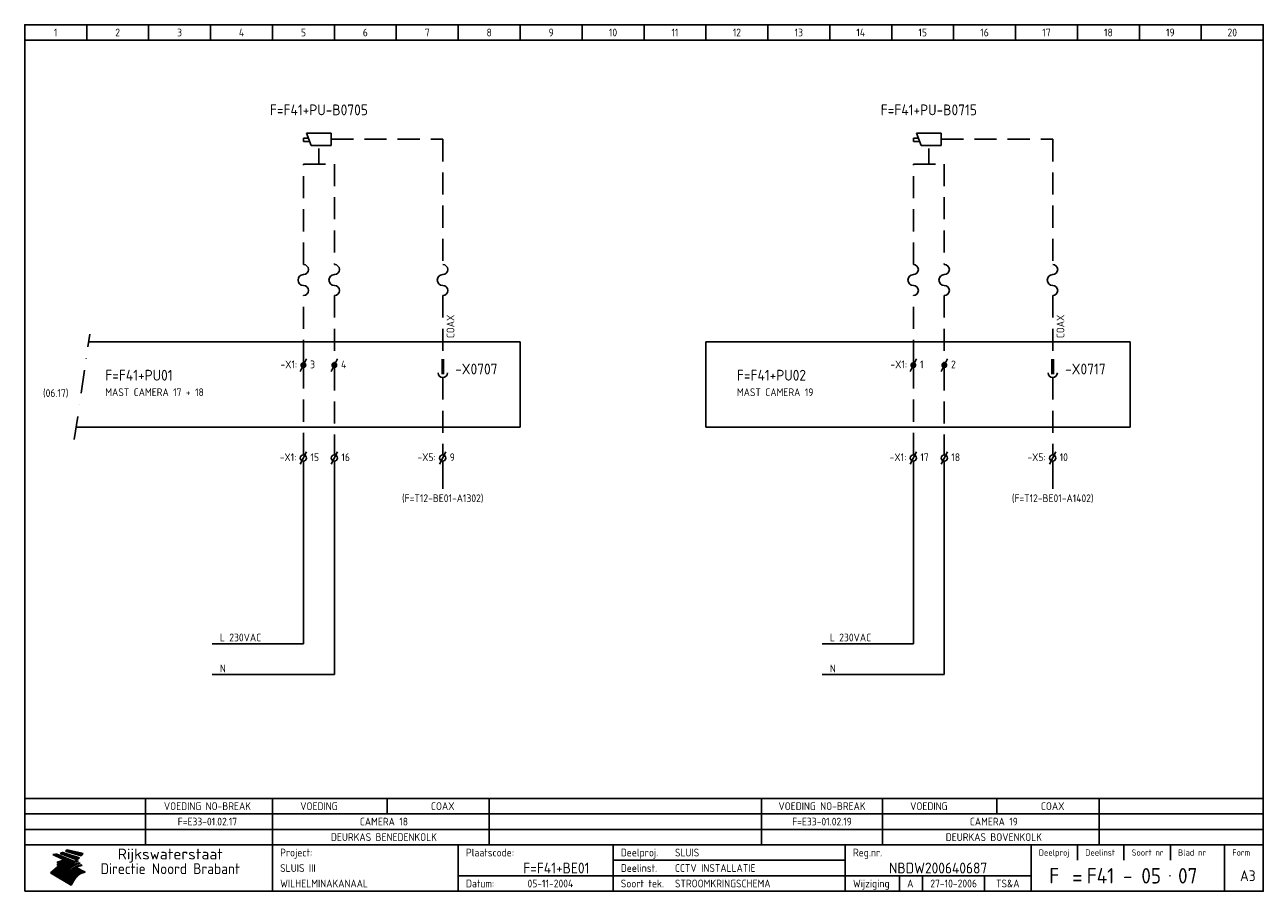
# Model space of a CAD drawing. Extents: x 10 to 410, y 10 to 290.
import ezdxf
from ezdxf.enums import TextEntityAlignment as Align

# ---------------------------------------------------------------- set-up
doc = ezdxf.new("R2010")
doc.units = 0
doc.header["$LTSCALE"] = 15
doc.header["$MEASUREMENT"] = 0
doc.linetypes.add('DASHDOT', pattern=[1, 0.5, -0.25, 0, -0.25])
doc.linetypes.add('HIDDEN', pattern=[9.525, 6.35, -3.175])
doc.layers.get('0').update_dxf_attribs({"linetype": 'CONTINUOUS'})
for name, color, linetype in [('0-25', 7, 'CONTINUOUS'), ('0-35', 2, 'CONTINUOUS'), ('0-50', 3, 'CONTINUOUS'), ('B-25', 7, 'CONTINUOUS'), ('B-35', 2, 'CONTINUOUS'), ('S-25', 7, 'CONTINUOUS')]:
    doc.layers.add(name, color=color, linetype=linetype)
doc.styles.add('ISO', font='iso.shx')
doc.styles.get("Standard").update_dxf_attribs({"font": 'iso.shx'})

# ---------------------------------------------------------------- blocks, each defined once
blk = doc.blocks.new('X101')
at = {"layer": 'S-25', "color": 0}
blk.add_line((1, 2), (-1, -2), dxfattribs=at)
at = {"layer": 'S-25', "color": 0, "const_width": 1}
blk.add_lwpolyline([(-0.5, 0, 1), (0.5, 0, 1)], format="xyb", close=True, dxfattribs=at)
at = {"layer": 'B-25'}
blk.add_attdef('LC', text='', height=2.5, dxfattribs=at).set_placement((-2, -1), align=Align.RIGHT)
blk.add_attdef('KT', (2.16, -1), '', height=2.5, dxfattribs=at)
blk = doc.blocks.new('X105')
at = {"layer": '0-25', "color": 0}
blk.add_line((1, 2), (-1, -2), dxfattribs=at)
blk.add_circle((0, 0), 1, dxfattribs=at)
at = {"layer": '0-25'}
blk.add_point((0, 0), dxfattribs=at)
at = {"layer": 'B-25', "style": 'ISO'}
blk.add_attdef('LC', text='', height=2.5, dxfattribs=at).set_placement((-2.26, -1), align=Align.RIGHT)
blk.add_attdef('KT', (2.26, -1), '', height=2.5, dxfattribs=at)
blk = doc.blocks.new('KADERA3')
at = {"layer": '0-25'}
for p, q in [((30, 285), (30, 290)), ((50, 285), (50, 290)), ((70, 285), (70, 290)), ((90, 285), (90, 290)), ((110, 285), (110, 290)), ((130, 285), (130, 290)), ((150, 285), (150, 290)), ((170, 285), (170, 290)), ((190, 285), (190, 290)), ((210, 285), (210, 290)), ((230, 285), (230, 290)), ((250, 285), (250, 290)), ((270, 285), (270, 290)), ((290, 285), (290, 290)), ((310, 285), (310, 290)), ((330, 285), (330, 290)), ((350, 285), (350, 290)), ((370, 285), (370, 290)), ((390, 285), (390, 290)), ((10, 285), (410, 285)), ((410, 35), (10, 35)), ((410, 30), (10, 30)), ((350, 25), (350, 20)), ((365, 25), (365, 20)), ((380, 25), (380, 20)), ((200, 20), (275, 20)), ((150, 15), (335, 15)), ((292.5, 15), (292.5, 10)), ((300, 15), (300, 10)), ((320, 15), (320, 10))]:
    blk.add_line(p, q, dxfattribs=at)
at = {"layer": '0-25', "color": 7}
for p, q in [((19.1, 21.89), (25.12, 19)), ((19.1, 21.89), (25.12, 19)), ((19.17, 21.86), (20.7, 21.86)), ((19.29, 21.8), (20.83, 21.8)), ((19.4, 21.75), (20.96, 21.75)), ((19.52, 21.69), (21.09, 21.69)), ((19.64, 21.63), (21.22, 21.63)), ((19.74, 21.92), (20.56, 21.92)), ((19.75, 21.58), (21.36, 21.58)), ((19.87, 21.52), (21.49, 21.52)), ((19.99, 21.47), (21.62, 21.47)), ((20.11, 21.41), (21.75, 21.41)), ((20.22, 21.35), (21.88, 21.35)), ((20.25, 21.97), (20.43, 21.97)), ((20.34, 21.3), (22.02, 21.3)), ((20.38, 21.99), (26.02, 19.59)), ((20.38, 21.99), (26.02, 19.59)), ((20.46, 21.24), (22.15, 21.24)), ((20.57, 21.18), (22.28, 21.18)), ((20.69, 21.13), (22.41, 21.13)), ((20.81, 21.07), (22.55, 21.07)), ((20.92, 21.02), (22.68, 21.02)), ((21.04, 20.96), (22.81, 20.96)), ((21.16, 20.9), (22.94, 20.9)), ((21.27, 20.85), (23.07, 20.85)), ((21.39, 20.79), (23.21, 20.79)), ((21.47, 22.25), (26.83, 20.19)), ((21.47, 22.25), (26.83, 20.19)), ((21.49, 22.25), (23.07, 22.25)), ((21.51, 20.73), (23.34, 20.73)), ((21.6, 22.2), (23.25, 22.2)), ((21.63, 20.68), (23.47, 20.68)), ((21.65, 22.31), (22.89, 22.31)), ((21.74, 20.62), (23.6, 20.62)), ((21.75, 22.14), (23.42, 22.14)), ((21.8, 22.37), (22.71, 22.37)), ((21.86, 20.57), (23.73, 20.57)), ((21.9, 22.08), (23.6, 22.08)), ((21.94, 22.42), (22.53, 22.42)), ((21.98, 20.51), (23.87, 20.51)), ((22.04, 22.03), (23.78, 22.03)), ((22.06, 22.48), (22.36, 22.48)), ((22.09, 20.45), (24, 20.45)), ((22.18, 22.53), (27.65, 20.8)), ((22.18, 22.53), (27.65, 20.8)), ((22.19, 21.97), (23.96, 21.97)), ((22.21, 20.4), (24.13, 20.4)), ((22.33, 20.34), (24.26, 20.34)), ((22.34, 21.92), (24.13, 21.92)), ((22.37, 20), (23.08, 20)), ((22.44, 20.28), (24.4, 20.28)), ((22.48, 21.86), (24.31, 21.86)), ((22.49, 20.06), (23.04, 20.06)), ((22.56, 20.23), (24.53, 20.23)), ((22.61, 20.12), (22.93, 20.12)), ((22.63, 21.8), (24.49, 21.8)), ((22.68, 20.17), (24.66, 20.17)), ((22.71, 20.17), (22.82, 20.17)), ((23.11, 20.02), (22.77, 20.2)), ((23.11, 20.02), (22.77, 20.2)), ((22.78, 21.75), (24.67, 21.75)), ((22.79, 20.12), (24.79, 20.12)), ((22.91, 20.06), (24.92, 20.06)), ((22.92, 21.69), (24.85, 21.69)), ((23.03, 20), (25.06, 20)), ((23.07, 21.63), (25.02, 21.63)), ((23.14, 22.99), (28.22, 21.46)), ((23.14, 22.99), (28.22, 21.46)), ((23.15, 22.98), (25.33, 22.98)), ((23.22, 21.58), (25.2, 21.58)), ((23.23, 23.04), (25.09, 23.04)), ((23.32, 23.1), (24.84, 23.1)), ((23.34, 22.93), (25.57, 22.93)), ((23.36, 21.52), (25.38, 21.52)), ((23.4, 23.15), (24.6, 23.15)), ((23.49, 23.21), (24.36, 23.21)), ((23.51, 21.47), (25.56, 21.47)), ((23.52, 22.87), (25.81, 22.87)), ((23.57, 23.27), (24.12, 23.27)), ((23.64, 23.32), (23.87, 23.32)), ((23.66, 21.41), (25.74, 21.41)), ((23.7, 23.36), (28.82, 22.17)), ((23.7, 23.36), (28.82, 22.17)), ((23.71, 22.82), (26.06, 22.82)), ((23.8, 21.35), (25.91, 21.35)), ((23.9, 22.76), (26.3, 22.76)), ((23.95, 21.3), (26.09, 21.3)), ((24.09, 22.7), (26.54, 22.7)), ((24.09, 21.24), (26.27, 21.24)), ((24.24, 21.18), (26.45, 21.18)), ((24.27, 22.65), (26.78, 22.65)), ((24.39, 21.13), (26.62, 21.13)), ((24.46, 22.59), (27.03, 22.59)), ((24.53, 21.07), (26.8, 21.07)), ((24.65, 22.53), (27.27, 22.53)), ((24.68, 21.02), (26.98, 21.02)), ((24.83, 20.96), (27.16, 20.96)), ((24.84, 22.48), (27.51, 22.48)), ((24.97, 20.9), (27.34, 20.9)), ((25.02, 22.42), (27.75, 22.42)), ((25.12, 20.85), (27.51, 20.85)), ((25.21, 22.37), (28, 22.37)), ((25.27, 20.79), (27.63, 20.79)), ((25.4, 22.31), (28.24, 22.31)), ((25.41, 20.73), (27.57, 20.73)), ((25.56, 20.68), (27.51, 20.68)), ((25.58, 22.25), (28.48, 22.25)), ((25.71, 20.62), (27.44, 20.62)), ((25.77, 22.2), (28.72, 22.2)), ((25.85, 20.57), (27.37, 20.57)), ((25.96, 22.14), (28.79, 22.14)), ((26, 20.51), (27.29, 20.51)), ((26.15, 22.08), (28.75, 22.08)), ((26.15, 20.45), (27.22, 20.45)), ((26.29, 20.4), (27.14, 20.4)), ((26.33, 22.03), (28.71, 22.03)), ((26.44, 20.34), (27.06, 20.34)), ((26.52, 21.97), (28.66, 21.97)), ((26.59, 20.28), (26.97, 20.28)), ((26.71, 21.92), (28.62, 21.92)), ((26.73, 20.23), (26.89, 20.23)), ((26.9, 21.86), (28.57, 21.86)), ((27.08, 21.8), (28.52, 21.8)), ((27.27, 21.75), (28.48, 21.75)), ((27.46, 21.69), (28.43, 21.69)), ((27.65, 21.63), (28.38, 21.63)), ((27.83, 21.58), (28.33, 21.58)), ((28.02, 21.52), (28.28, 21.52)), ((28.21, 21.47), (28.22, 21.47)), ((20.58, 17.88), (18.3, 16)), ((20.58, 17.88), (18.3, 16)), ((24.94, 11.97), (18.3, 16)), ((24.94, 11.97), (18.3, 16)), ((18.31, 16.01), (20.96, 16.01)), ((18.38, 16.07), (21.46, 16.07)), ((18.45, 16.12), (21.88, 16.12)), ((18.52, 16.18), (22.15, 16.18)), ((18.59, 16.23), (22.38, 16.23)), ((18.65, 16.29), (22.58, 16.29)), ((18.72, 16.35), (22.75, 16.35)), ((18.79, 16.4), (22.91, 16.4)), ((18.86, 16.46), (20.6, 16.46)), ((18.93, 16.52), (20.6, 16.52)), ((18.99, 16.57), (20.6, 16.57)), ((19.06, 16.63), (20.6, 16.63)), ((19.13, 16.68), (20.6, 16.68)), ((19.2, 16.74), (20.6, 16.74)), ((19.27, 16.8), (20.6, 16.8)), ((19.33, 16.85), (21.07, 16.85)), ((19.4, 16.91), (21.55, 16.91)), ((19.47, 16.97), (21.88, 16.97)), ((19.54, 17.02), (22.13, 17.02)), ((19.61, 17.08), (22.34, 17.08)), ((19.67, 17.13), (20.6, 17.13)), ((19.74, 17.19), (20.6, 17.19)), ((19.81, 17.25), (20.6, 17.25)), ((19.88, 17.3), (20.6, 17.3)), ((19.95, 17.36), (20.6, 17.36)), ((20.01, 17.42), (20.6, 17.42)), ((20.08, 17.47), (20.93, 17.47)), ((20.15, 17.53), (21.26, 17.53)), ((20.22, 17.58), (21.51, 17.58)), ((20.29, 17.64), (21.72, 17.64)), ((20.35, 17.7), (21.9, 17.7)), ((20.42, 17.75), (22.07, 17.75)), ((20.49, 17.81), (22.22, 17.81)), ((20.56, 17.87), (22.36, 17.87)), ((20.6, 19.11), (20.58, 19.51)), ((20.6, 19.11), (20.58, 19.51)), ((20.58, 19.5), (22.09, 19.5)), ((20.58, 19.44), (21.95, 19.44)), ((20.59, 19.38), (21.79, 19.38)), ((20.59, 19.33), (21.62, 19.33)), ((20.59, 19.27), (21.42, 19.27)), ((20.6, 19.22), (21.2, 19.22)), ((20.6, 19.16), (20.93, 19.16)), ((20.6, 19.11), (20.69, 19.12)), ((20.6, 19.11), (20.69, 19.12)), ((20.6, 18.79), (20.77, 18.81)), ((20.6, 18.79), (20.77, 18.81)), ((20.6, 18.29), (20.6, 18.79)), ((20.6, 18.29), (20.6, 18.79)), ((20.6, 18.77), (22.46, 18.77)), ((20.6, 18.71), (22.33, 18.71)), ((20.6, 18.65), (22.19, 18.65)), ((20.6, 18.6), (22.04, 18.6)), ((20.6, 18.54), (21.87, 18.54)), ((20.6, 18.48), (21.68, 18.48)), ((20.6, 18.43), (21.46, 18.43)), ((20.6, 18.37), (21.21, 18.37)), ((20.6, 18.32), (20.87, 18.32)), ((20.6, 18.29), (20.88, 18.32)), ((20.6, 18.29), (20.88, 18.32)), ((20.6, 17.88), (20.86, 17.91)), ((20.6, 17.88), (20.86, 17.91)), ((20.6, 17.43), (20.97, 17.48)), ((20.6, 17.43), (20.97, 17.48)), ((20.6, 17.43), (20.6, 17.09)), ((20.6, 17.43), (20.6, 17.09)), ((20.6, 17.09), (21.26, 17.16)), ((20.6, 17.09), (21.26, 17.16)), ((20.6, 16.8), (21.37, 16.89)), ((20.6, 16.8), (21.37, 16.89)), ((20.6, 16.8), (20.6, 16.45)), ((20.6, 16.8), (20.6, 16.45)), ((20.6, 16.45), (21.56, 16.56)), ((20.6, 16.45), (21.56, 16.56)), ((20.6, 15.97), (21.67, 16.09)), ((20.6, 15.97), (21.67, 16.09)), ((20.7, 16.46), (23.06, 16.46)), ((20.9, 19.55), (22.23, 19.55)), ((20.9, 18.82), (22.59, 18.82)), ((20.98, 17.92), (22.5, 17.92)), ((21.02, 17.13), (22.53, 17.13)), ((21.19, 19.61), (22.35, 19.61)), ((21.2, 16.52), (23.2, 16.52)), ((21.32, 18.88), (22.71, 18.88)), ((21.32, 17.98), (22.62, 17.98)), ((21.42, 19.67), (22.47, 19.67)), ((21.47, 17.19), (22.7, 17.19)), ((21.59, 18.03), (22.74, 18.03)), ((21.61, 18.93), (22.82, 18.93)), ((21.62, 19.72), (22.59, 19.72)), ((21.72, 16.57), (23.32, 16.57)), ((21.77, 17.25), (22.85, 17.25)), ((21.8, 19.78), (22.69, 19.78)), ((21.8, 18.09), (22.85, 18.09)), ((21.84, 18.99), (22.92, 18.99)), ((21.96, 19.83), (22.79, 19.83)), ((21.99, 18.15), (22.95, 18.15)), ((22.01, 17.3), (22.99, 17.3)), ((22.03, 19.05), (23.03, 19.05)), ((22.1, 16.63), (23.44, 16.63)), ((22.11, 19.89), (22.89, 19.89)), ((22.16, 18.2), (23.05, 18.2)), ((22.21, 19.1), (23.12, 19.1)), ((22.21, 17.36), (23.12, 17.36)), ((22.24, 19.95), (22.99, 19.95)), ((22.31, 18.26), (23.15, 18.26)), ((22.36, 19.16), (23.22, 19.16)), ((22.38, 16.68), (23.56, 16.68)), ((22.39, 17.42), (23.24, 17.42)), ((22.45, 18.32), (23.24, 18.32)), ((22.51, 19.22), (23.3, 19.22)), ((22.56, 17.47), (23.36, 17.47)), ((22.59, 18.37), (23.33, 18.37)), ((22.6, 16.74), (23.66, 16.74)), ((22.64, 19.27), (23.39, 19.27)), ((22.71, 18.43), (23.42, 18.43)), ((22.71, 17.53), (23.47, 17.53)), ((22.77, 19.33), (23.47, 19.33)), ((22.79, 16.8), (23.77, 16.8)), ((22.83, 18.48), (23.5, 18.48)), ((22.84, 17.58), (23.57, 17.58)), ((22.89, 19.38), (23.55, 19.38)), ((22.94, 18.54), (23.58, 18.54)), ((22.96, 16.85), (23.86, 16.85)), ((22.97, 17.64), (23.67, 17.64)), ((23, 19.44), (23.63, 19.44)), ((23.04, 18.6), (23.66, 18.6)), ((23.1, 19.5), (23.72, 19.5)), ((23.1, 17.7), (23.77, 17.7)), ((23.12, 16.91), (23.96, 16.91)), ((23.14, 18.65), (23.74, 18.65)), ((23.15, 19.95), (25.19, 19.95)), ((23.21, 19.55), (23.8, 19.55)), ((23.21, 17.75), (23.86, 17.75)), ((23.21, 16.01), (28.9, 16.01)), ((23.24, 18.71), (23.82, 18.71)), ((23.26, 19.89), (25.32, 19.89)), ((23.26, 16.97), (24.05, 16.97)), ((23.3, 19.61), (23.88, 19.61)), ((23.32, 17.81), (23.95, 17.81)), ((23.33, 18.77), (23.91, 18.77)), ((23.37, 16.07), (29.08, 16.07)), ((23.38, 19.83), (25.45, 19.83)), ((23.39, 19.67), (23.81, 19.67)), ((23.39, 17.02), (24.14, 17.02)), ((23.42, 18.82), (23.99, 18.82)), ((23.42, 17.87), (24.03, 17.87)), ((23.45, 19.7), (23.58, 19.79)), ((23.45, 19.7), (23.58, 19.79)), ((23.48, 19.72), (23.7, 19.72)), ((23.5, 19.78), (25.58, 19.78)), ((23.51, 18.88), (24.07, 18.88)), ((23.51, 16.12), (29.27, 16.12)), ((23.52, 17.92), (24.11, 17.92)), ((23.52, 17.08), (24.22, 17.08)), ((23.54, 18.9), (24.3, 19.42)), ((23.54, 18.9), (24.3, 19.42)), ((23.56, 19.78), (23.59, 19.78)), ((23.56, 19.39), (23.9, 19.62)), ((23.56, 19.39), (23.9, 19.62)), ((23.58, 19.79), (23.9, 19.62)), ((23.58, 19.79), (23.9, 19.62)), ((23.59, 18.93), (24.15, 18.93)), ((23.61, 19.72), (25.72, 19.72)), ((23.62, 17.98), (24.2, 17.98)), ((23.63, 17.13), (24.3, 17.13)), ((23.65, 18.59), (24.62, 19.25)), ((23.65, 18.59), (24.62, 19.25)), ((29.41, 16.17), (23.65, 16.17)), ((23.67, 18.99), (24.23, 18.99)), ((23.71, 18.03), (24.28, 18.03)), ((23.73, 19.67), (25.85, 19.67)), ((23.75, 19.05), (24.32, 19.05)), ((23.75, 17.19), (24.38, 17.19)), ((23.77, 16.23), (29.47, 16.23)), ((23.79, 18.09), (24.36, 18.09)), ((23.83, 19.1), (24.4, 19.1)), ((23.85, 19.61), (25.98, 19.61)), ((23.85, 17.25), (24.46, 17.25)), ((23.88, 18.15), (24.44, 18.15)), ((23.89, 16.29), (29.36, 16.29)), ((23.92, 19.16), (24.48, 19.16)), ((23.94, 18.19), (25.23, 19.07)), ((23.94, 18.19), (25.23, 19.07)), ((23.95, 17.3), (24.55, 17.3)), ((23.96, 19.55), (25.96, 19.55)), ((23.96, 18.2), (24.53, 18.2)), ((24, 19.22), (24.56, 19.22)), ((24, 16.35), (29.24, 16.35)), ((24.04, 18.26), (24.61, 18.26)), ((24.05, 17.36), (24.63, 17.36)), ((24.06, 17.88), (25.34, 18.76)), ((24.06, 17.88), (25.34, 18.76)), ((24.08, 19.5), (25.88, 19.5)), ((24.08, 19.27), (24.58, 19.27)), ((24.11, 16.4), (29.13, 16.4)), ((24.13, 18.32), (24.69, 18.32)), ((24.14, 17.42), (24.71, 17.42)), ((24.16, 19.33), (24.47, 19.33)), ((24.2, 19.44), (25.79, 19.44)), ((24.21, 18.37), (24.77, 18.37)), ((24.21, 16.46), (29.02, 16.46)), ((24.23, 17.47), (24.79, 17.47)), ((24.24, 17.48), (25.52, 18.36)), ((24.24, 17.48), (25.52, 18.36)), ((24.25, 19.38), (24.36, 19.38)), ((24.29, 18.43), (24.85, 18.43)), ((24.3, 19.42), (24.62, 19.25)), ((24.3, 19.42), (24.62, 19.25)), ((24.31, 19.38), (25.71, 19.38)), ((24.31, 17.53), (24.87, 17.53)), ((24.31, 16.52), (28.91, 16.52)), ((24.35, 17.17), (25.64, 18.05)), ((24.35, 17.17), (25.64, 18.05)), ((24.37, 18.48), (24.94, 18.48)), ((24.39, 17.58), (24.96, 17.58)), ((24.4, 16.57), (28.79, 16.57)), ((24.43, 19.33), (25.62, 19.33)), ((24.45, 18.54), (25.02, 18.54)), ((24.47, 17.64), (25.04, 17.64)), ((24.49, 16.63), (28.68, 16.63)), ((24.54, 18.6), (25.1, 18.6)), ((24.55, 19.27), (25.54, 19.27)), ((24.56, 17.7), (25.12, 17.7)), ((24.57, 16.68), (28.57, 16.68)), ((24.62, 18.65), (25.18, 18.65)), ((24.63, 16.72), (25.91, 17.6)), ((24.63, 16.72), (25.91, 17.6)), ((24.64, 17.75), (25.2, 17.75)), ((24.66, 16.74), (28.45, 16.74)), ((24.67, 19.22), (25.45, 19.22)), ((24.7, 18.71), (25.27, 18.71)), ((24.72, 17.81), (25.29, 17.81)), ((24.74, 16.8), (28.34, 16.8)), ((24.78, 19.16), (25.37, 19.16)), ((24.78, 18.77), (25.34, 18.77)), ((24.8, 17.87), (25.37, 17.87)), ((24.82, 16.85), (28.23, 16.85)), ((24.87, 18.82), (25.4, 18.82)), ((24.89, 17.92), (25.45, 17.92)), ((24.9, 19.1), (25.28, 19.1)), ((24.9, 16.91), (28.11, 16.91)), ((24.95, 18.88), (25.45, 18.88)), ((24.97, 17.98), (25.53, 17.98)), ((24.99, 16.97), (28, 16.97)), ((25.02, 19.05), (25.2, 19.05)), ((25.03, 18.93), (25.51, 18.93)), ((25.05, 18.03), (25.61, 18.03)), ((25.07, 17.02), (27.89, 17.02)), ((25.11, 18.99), (25.57, 18.99)), ((26.02, 19.59), (25.12, 19)), ((26.02, 19.59), (25.12, 19)), ((25.13, 18.09), (25.68, 18.09)), ((25.15, 17.08), (27.77, 17.08)), ((25.19, 19.05), (25.63, 19.05)), ((25.21, 18.15), (25.75, 18.15)), ((25.23, 17.13), (27.66, 17.13)), ((25.26, 19.1), (25.7, 19.1)), ((25.3, 18.2), (25.82, 18.2)), ((25.31, 17.19), (27.55, 17.19)), ((25.33, 19.16), (25.77, 19.16)), ((25.38, 18.26), (25.89, 18.26)), ((25.39, 19.22), (25.85, 19.22)), ((25.4, 17.25), (27.43, 17.25)), ((25.46, 18.32), (25.97, 18.32)), ((25.47, 19.27), (25.93, 19.27)), ((25.48, 17.3), (27.32, 17.3)), ((25.54, 19.33), (26.03, 19.33)), ((25.54, 18.37), (26.06, 18.37)), ((25.56, 17.36), (27.21, 17.36)), ((25.62, 18.43), (26.14, 18.43)), ((25.63, 19.38), (26.13, 19.38)), ((25.64, 17.42), (27.1, 17.42)), ((25.7, 18.48), (26.24, 18.48)), ((25.72, 19.44), (26.24, 19.44)), ((25.73, 17.47), (26.98, 17.47)), ((25.79, 18.54), (26.34, 18.54)), ((25.81, 17.53), (26.87, 17.53)), ((25.82, 19.5), (26.36, 19.5)), ((25.89, 18.6), (26.46, 18.6)), ((25.89, 17.58), (26.76, 17.58)), ((25.93, 19.55), (26.53, 19.55)), ((25.96, 17.64), (26.64, 17.64)), ((25.99, 18.65), (26.58, 18.65)), ((26.04, 17.7), (26.59, 17.7)), ((26.06, 19.61), (26.85, 19.61)), ((26.1, 18.71), (26.72, 18.71)), ((26.12, 17.75), (26.67, 17.75)), ((26.2, 17.81), (26.76, 17.81)), ((26.21, 19.67), (27.23, 19.67)), ((26.23, 18.77), (26.89, 18.77)), ((26.29, 17.87), (26.86, 17.87)), ((26.37, 18.82), (27.09, 18.82)), ((26.39, 17.92), (26.97, 17.92)), ((26.44, 19.72), (27.18, 19.72)), ((26.49, 17.98), (27.09, 17.98)), ((26.53, 18.88), (27.34, 18.88)), ((26.56, 17.68), (29.54, 16.2)), ((26.56, 17.68), (29.54, 16.2)), ((26.6, 18.03), (27.22, 18.03)), ((26.72, 18.09), (27.38, 18.09)), ((26.73, 18.93), (27.66, 18.93)), ((26.85, 18.15), (27.56, 18.15)), ((26.99, 18.99), (27.9, 18.99)), ((27, 18.2), (27.8, 18.2)), ((27.13, 19.78), (27.25, 19.64)), ((27.13, 19.78), (27.25, 19.64)), ((27.18, 18.26), (28.13, 18.26)), ((27.26, 19.05), (27.84, 19.05)), ((27.39, 18.32), (28.47, 18.32)), ((27.7, 18.37), (28.49, 18.37)), ((27.78, 19.1), (27.93, 18.96)), ((27.78, 19.1), (27.93, 18.96)), ((28, 18.43), (28.44, 18.43)), ((28.29, 15.83), (29.54, 16.2)), ((28.29, 15.83), (29.54, 16.2)), ((28.39, 18.48), (28.54, 18.32)), ((28.39, 18.48), (28.54, 18.32)), ((29.54, 16.2), (29.45, 16.17)), ((29.54, 16.2), (29.45, 16.17)), ((29.46, 16.18), (29.47, 16.18)), ((18.38, 15.95), (20.6, 15.95)), ((18.47, 15.9), (20.6, 15.9)), ((18.57, 15.84), (20.6, 15.84)), ((18.66, 15.78), (20.6, 15.78)), ((18.75, 15.73), (20.6, 15.73)), ((18.85, 15.67), (20.6, 15.67)), ((18.94, 15.62), (20.6, 15.62)), ((19.03, 15.56), (27.83, 15.56)), ((19.12, 15.5), (27.75, 15.5)), ((19.22, 15.45), (27.66, 15.45)), ((19.31, 15.39), (27.58, 15.39)), ((19.4, 15.33), (27.5, 15.33)), ((19.49, 15.28), (27.43, 15.28)), ((19.59, 15.22), (27.36, 15.22)), ((19.68, 15.17), (27.29, 15.17)), ((19.77, 15.11), (27.22, 15.11)), ((19.86, 15.05), (27.15, 15.05)), ((19.96, 15), (27.09, 15)), ((20.05, 14.94), (27.02, 14.94)), ((20.14, 14.88), (26.96, 14.88)), ((20.24, 14.83), (26.9, 14.83)), ((20.33, 14.77), (26.84, 14.77)), ((20.42, 14.72), (26.79, 14.72)), ((20.51, 14.66), (26.73, 14.66)), ((20.6, 15.97), (20.6, 15.58)), ((20.6, 15.97), (20.6, 15.58)), ((20.6, 15.58), (21.95, 15.73)), ((20.6, 15.58), (21.95, 15.73)), ((20.61, 14.6), (26.68, 14.6)), ((20.7, 14.55), (26.62, 14.55)), ((20.79, 14.49), (26.57, 14.49)), ((20.88, 14.43), (26.52, 14.43)), ((20.94, 15.62), (27.92, 15.62)), ((20.98, 14.38), (26.47, 14.38)), ((21.07, 14.32), (26.42, 14.32)), ((21.16, 14.27), (26.38, 14.27)), ((21.25, 14.21), (26.33, 14.21)), ((21.35, 14.15), (26.29, 14.15)), ((21.44, 14.1), (26.24, 14.1)), ((21.45, 15.67), (28.01, 15.67)), ((21.53, 14.04), (26.2, 14.04)), ((21.63, 13.98), (26.16, 13.98)), ((21.72, 13.93), (26.12, 13.93)), ((21.81, 13.87), (26.08, 13.87)), ((21.9, 13.82), (26.04, 13.82)), ((21.96, 15.73), (28.11, 15.73)), ((22, 13.76), (26, 13.76)), ((22.09, 13.7), (25.96, 13.7)), ((22.18, 13.65), (25.93, 13.65)), ((22.27, 13.59), (25.89, 13.59)), ((22.34, 15.78), (28.21, 15.78)), ((22.37, 13.53), (25.86, 13.53)), ((22.46, 13.48), (25.82, 13.48)), ((22.55, 13.42), (25.79, 13.42)), ((22.62, 15.84), (28.33, 15.84)), ((22.65, 13.37), (25.76, 13.37)), ((22.74, 13.31), (25.73, 13.31)), ((22.83, 13.25), (25.69, 13.25)), ((22.84, 15.9), (28.52, 15.9)), ((22.92, 13.2), (25.66, 13.2)), ((23.02, 13.14), (25.63, 13.14)), ((23.04, 15.95), (28.71, 15.95)), ((23.11, 13.08), (25.59, 13.08)), ((23.2, 13.03), (25.56, 13.03)), ((23.29, 12.97), (25.53, 12.97)), ((23.39, 12.92), (25.5, 12.92)), ((23.48, 12.86), (25.46, 12.86)), ((23.57, 12.8), (25.43, 12.8)), ((23.66, 12.75), (25.4, 12.75)), ((23.76, 12.69), (25.36, 12.69)), ((23.85, 12.63), (25.33, 12.63)), ((23.94, 12.58), (25.3, 12.58)), ((24.04, 12.52), (25.26, 12.52)), ((24.13, 12.47), (25.23, 12.47)), ((24.22, 12.41), (25.2, 12.41)), ((24.31, 12.35), (25.17, 12.35)), ((24.41, 12.3), (25.13, 12.3)), ((24.5, 12.24), (25.1, 12.24)), ((24.59, 12.18), (25.07, 12.18)), ((24.68, 12.13), (25.03, 12.13)), ((24.78, 12.07), (25, 12.07)), ((24.87, 12.02), (24.97, 12.02)), ((24.94, 11.97), (25.81, 13.45)), ((24.94, 11.97), (25.81, 13.45))]:
    blk.add_line(p, q, dxfattribs=at)
for centre, radius, start, end in [((19.15, 29.7), 7.8, 269.6055, 279.0886), ((19.15, 29.7), 7.8, 269.6055, 279.0886), ((19.93, 25.38), 5.91, 276.3402, 298.7463), ((19.93, 25.38), 5.91, 276.3402, 298.7463), ((19.84, 25.09), 6.03, 278.129, 302.868), ((19.84, 25.09), 6.03, 278.129, 302.868), ((19.84, 27.26), 5.27, 288.0217, 296.3084), ((19.84, 27.26), 5.27, 288.0217, 296.3084), ((20.49, 27.56), 5.28, 300.0654, 307.393), ((20.49, 27.56), 5.28, 300.0654, 307.393), ((24.11, 24.7), 5.26, 301.1147, 312.2814), ((24.11, 24.7), 5.26, 301.1147, 312.2814), ((21.95, 27.32), 8.59, 316.9248, 323.1399), ((21.95, 27.32), 8.59, 316.9248, 323.1399), ((20.21, 23.78), 5.91, 273.6149, 304.3803), ((20.21, 23.78), 5.91, 273.6149, 304.3803), ((20.35, 24.56), 5.76, 274.164, 302.5474), ((20.35, 24.56), 5.76, 274.164, 302.5474), ((20.05, 24.28), 6.02, 277.9472, 305.7139), ((20.05, 24.28), 6.02, 277.9472, 305.7139), ((20.04, 23.49), 6.09, 278.8115, 306.4242), ((20.04, 23.49), 6.09, 278.8115, 306.4242), ((20.53, 23.07), 5.96, 277.0519, 304.973), ((20.53, 23.07), 5.96, 277.0519, 304.973), ((20.72, 22.76), 5.91, 276.3402, 304.3803), ((20.72, 22.76), 5.91, 276.3402, 304.3803), ((21.06, 22.34), 5.81, 274.9043, 303.1745), ((21.06, 22.34), 5.81, 274.9043, 303.1745), ((20.82, 22.06), 6.04, 278.1111, 305.8489), ((20.82, 22.06), 6.04, 278.1111, 305.8489), ((21.3, 21.6), 5.91, 276.3402, 304.3803), ((21.3, 21.6), 5.91, 276.3402, 304.3803), ((27.05, 17.17), 2.63, 107.4286, 133.7799), ((27.05, 17.17), 2.63, 107.4286, 133.7799), ((27.45, 16.91), 2.81, 110.4143, 138.7411), ((27.45, 16.91), 2.81, 110.4143, 138.7411), ((27.57, 15.64), 3.4, 98.1566, 126.9045), ((27.57, 15.64), 3.4, 98.1566, 126.9045), ((27.91, 15.54), 3.39, 100.5835, 132.088), ((27.91, 15.54), 3.39, 100.5835, 132.088), ((28.21, 14.74), 3.67, 95.7581, 128.7216), ((28.21, 14.74), 3.67, 95.7581, 128.7216), ((27.01, 16.84), 2.93, 87.7348, 104.8316), ((27.01, 16.84), 2.93, 87.7348, 104.8316), ((27.37, 15.71), 3.93, 91.7838, 103.2817), ((27.37, 15.71), 3.93, 91.7838, 103.2817), ((28.4, 15.05), 3.21, 96.3886, 125.0052), ((28.4, 15.05), 3.21, 96.3886, 125.0052), ((27.82, 16.31), 2.8, 90.634, 105.1984), ((27.82, 16.31), 2.8, 90.634, 105.1984), ((28.19, 15.04), 3.93, 93.8342, 103.2817), ((28.19, 15.04), 3.93, 93.8342, 103.2817), ((28.58, 15.69), 2.8, 93.8141, 105.1984), ((28.58, 15.69), 2.8, 93.8141, 105.1984), ((28.95, 14.41), 3.93, 96.0135, 103.2817), ((28.95, 14.41), 3.93, 96.0135, 103.2817), ((31.24, 10.26), 6.3, 117.9568, 149.6251), ((31.24, 10.26), 6.3, 117.9568, 149.6251)]:
    blk.add_arc(centre, radius, start, end, dxfattribs=at)
at = {"layer": '0-35'}
for p, q in [((90, 25), (90, 10)), ((150, 25), (150, 10)), ((200, 25), (200, 10)), ((275, 25), (275, 10)), ((335, 25), (335, 10)), ((397.5, 25), (397.5, 10))]:
    blk.add_line(p, q, dxfattribs=at)
at = {"layer": '0-50'}
for p, q in [((10, 25), (410, 25)), ((348.75, 15), (351.25, 15)), ((348.75, 13.5), (351.25, 13.5))]:
    blk.add_line(p, q, dxfattribs=at)
blk.add_lwpolyline([(10, 10), (410, 10), (410, 290), (10, 290)], close=True, dxfattribs=at)
at = {"layer": '0-50', "const_width": 0.25}
blk.add_lwpolyline([(379.75, 15, 1), (380, 15, 1)], format="xyb", close=True, dxfattribs=at)
at = {"layer": '0-25', "style": 'ISO'}
for s, height, p in [('Project:', 2.5, (92.5, 22.5)), ('Plaatscode:', 2.5, (152.5, 22.5)), ('Deelproj.', 2.5, (202.5, 22.5)), ('Reg.nr.', 2.5, (277.5, 22.5)), ('Deelproj', 2, (337.5, 22.5)), ('Deelinst', 2, (352.5, 22.5)), ('Soort nr', 2, (367.5, 22.5)), ('Blad nr', 2, (382.5, 22.5)), ('Form', 2, (400, 22.5)), ('Deelinst.', 2.5, (202.5, 17.5)), ('Datum:', 2.5, (152.5, 12.5)), ('Soort tek.', 2.5, (202.5, 12.5)), ('Wijziging', 2.5, (277.5, 12.5))]:
    blk.add_text(s, height=height, dxfattribs=at).set_placement(p, align=Align.MIDDLE_LEFT)
for tag, p in [('STR1', (20, 287.5)), ('STR2', (40, 287.5)), ('STR3', (60, 287.5)), ('STR4', (80, 287.5)), ('STR5', (100, 287.5)), ('STR6', (120, 287.5)), ('STR7', (140, 287.5)), ('STR8', (160, 287.5)), ('STR9', (180, 287.5)), ('STR10', (200, 287.5)), ('STR11', (220, 287.5)), ('STR12', (240, 287.5)), ('STR13', (260, 287.5)), ('STR14', (280, 287.5)), ('STR15', (300, 287.5)), ('STR16', (320, 287.5)), ('STR17', (340, 287.5)), ('STR18', (360, 287.5)), ('STR19', (380, 287.5)), ('STR20', (400, 287.5)), ('W', (180, 12.5)), ('Z', (310, 12.5)), ('Y', (327.5, 12.5))]:
    blk.add_attdef(tag, text='', height=2.5, dxfattribs=at).set_placement(p, align=Align.MIDDLE)
for tag, p in [('N', (220, 22.5)), ('B', (92.5, 17.5)), ('P', (220, 17.5)), ('C', (92.5, 12.5)), ('U', (220, 12.5)), ('REV', (295, 12.5))]:
    blk.add_attdef(tag, text='', height=2.5, dxfattribs=at).set_placement(p, align=Align.MIDDLE_LEFT)
at = {"layer": '0-35', "style": 'ISO', "width": 1.00614}
blk.add_text('Rijkswaterstaat', height=3.5, dxfattribs=at).set_placement((40, 20.28), (74, 20.28), align=Align.FIT)
at = {"layer": '0-35', "color": 2, "style": 'ISO', "width": 0.948867}
blk.add_text('Directie Noord Brabant', height=3.5, dxfattribs=at).set_placement((34.5, 15.53), (79.5, 15.53), align=Align.FIT)
at = {"layer": '0-35', "style": 'ISO'}
for tag, p in [('X', (178.5, 17.5)), ('FORM', (402.5, 15))]:
    blk.add_attdef(tag, text='', height=3.5, dxfattribs=at).set_placement(p, align=Align.MIDDLE_LEFT)
blk.add_attdef('RNR', text='', height=3.5, dxfattribs=at).set_placement((305, 17.5), align=Align.MIDDLE)
at = {"layer": '0-50', "style": 'ISO'}
for tag, p in [('M', (342.5, 15)), ('O', (365, 15))]:
    blk.add_attdef(tag, text='', height=5, dxfattribs=at).set_placement(p, align=Align.MIDDLE)
blk.add_attdef('Q', text='', height=5, dxfattribs=at).set_placement((382.5, 15), align=Align.MIDDLE_LEFT)

msp = doc.modelspace()

# ---------------------------------------------------------------- linework, layer by layer
at = {"linetype": 'DASHDOT'}
msp.add_line((26, 156), (31, 190), dxfattribs=at)
at = {"layer": '0-25'}
for p, q in [((10, 40), (410, 40)), ((49, 25), (49, 40)), ((90, 25), (90, 40)), ((127, 35), (127, 40)), ((160, 25), (160, 40)), ((248, 25), (248, 40)), ((287, 25), (287, 40)), ((324, 35), (324, 40)), ((357, 25), (357, 40))]:
    msp.add_line(p, q, dxfattribs=at)
at = {"layer": 'S-25', "color": 0}
for p, q in [((100, 253.38), (100, 252.25)), ((101.62, 253.38), (100, 253.38)), ((100, 252.25), (102, 252.25)), ((102.5, 251), (101, 255)), ((101, 255), (109, 255)), ((109, 255), (109, 251)), ((298.62, 253.38), (297, 253.38)), ((297, 253.38), (297, 252.25)), ((297, 252.25), (299, 252.25)), ((298, 255), (306, 255)), ((299.5, 251), (298, 255)), ((306, 255), (306, 251)), ((109, 251), (102.5, 251)), ((306, 251), (299.5, 251))]:
    msp.add_line(p, q, dxfattribs=at)
at = {"layer": 'S-25', "linetype": 'HIDDEN', "ltscale": 0.075}
for p, q in [((109, 253), (145, 253)), ((145, 253), (145, 212.5)), ((306, 253), (342, 253)), ((342, 253), (342, 212.5)), ((105, 245), (105, 250)), ((302, 245), (302, 250)), ((100, 212.5), (100, 245)), ((100, 245), (110, 245)), ((110, 245), (110, 212.5)), ((297, 245), (307, 245)), ((297, 212.5), (297, 245)), ((307, 245), (307, 212.5)), ((100, 181), (100, 202.5)), ((110, 202.5), (110, 181)), ((145, 202.5), (145, 182)), ((297, 181), (297, 202.5)), ((307, 202.5), (307, 181)), ((342, 202.5), (342, 182)), ((100, 151), (100, 179)), ((110, 179), (110, 151)), ((145, 176), (145, 151)), ((297, 151), (297, 179)), ((307, 179), (307, 151)), ((342, 176), (342, 151))]:
    msp.add_line(p, q, dxfattribs=at)
at = {"layer": 'S-25'}
for p, q in [((170, 187.5), (30.63, 187.5)), ((170, 187.5), (170, 160)), ((367, 187.5), (230, 187.5)), ((230, 187.5), (230, 160)), ((367, 187.5), (367, 160)), ((26.59, 160), (170, 160)), ((230, 160), (367, 160)), ((100, 149), (100, 90)), ((110, 149), (110, 80)), ((145, 149), (145, 140)), ((297, 149), (297, 90)), ((307, 149), (307, 80)), ((342, 149), (342, 140)), ((70.5, 90), (100, 90)), ((267.5, 90), (297, 90)), ((70.5, 80), (110, 80)), ((267.5, 80), (307, 80))]:
    msp.add_line(p, q, dxfattribs=at)
at = {"layer": 'S-25', "color": 0, "const_width": 1}
for points in [[(145, 182), (145, 177)], [(342, 182), (342, 177)]]:
    msp.add_lwpolyline(points, dxfattribs=at)
at = {"layer": 'S-25', "color": 0}
for centre, radius, start, end in [((100, 210.88), 1.62, 270, 90), ((110, 210.88), 1.62, 270, 90), ((145, 210.88), 1.62, 270, 90), ((297, 210.88), 1.62, 270, 90), ((307, 210.88), 1.62, 270, 90), ((342, 210.88), 1.62, 270, 90), ((100, 207.5), 1.75, 90, 270), ((110, 207.5), 1.75, 90, 270), ((145, 207.5), 1.75, 90, 270), ((297, 207.5), 1.75, 90, 270), ((307, 207.5), 1.75, 90, 270), ((342, 207.5), 1.75, 90, 270), ((100, 204.12), 1.62, 270, 90), ((110, 204.12), 1.62, 270, 90), ((145, 204.12), 1.62, 270, 90), ((297, 204.12), 1.62, 270, 90), ((307, 204.12), 1.62, 270, 90), ((342, 204.12), 1.62, 270, 90), ((145, 177.5), 1.5, 180, 0), ((342, 177.5), 1.5, 180, 0)]:
    msp.add_arc(centre, radius, start, end, dxfattribs=at)

# ---------------------------------------------------------------- block references
at = {"layer": 'S-25'}
ref = msp.add_blockref('KADERA3', (0, 0), dxfattribs=at)
ref.add_attrib('B', 'SLUIS III', dxfattribs={"layer": '0-25', "height": 2.5, "style": 'ISO'}).set_placement((92.5, 17.5), align=Align.MIDDLE_LEFT)
ref.add_attrib('C', 'WILHELMINAKANAAL', dxfattribs={"layer": '0-25', "height": 2.5, "style": 'ISO'}).set_placement((92.5, 12.5), align=Align.MIDDLE_LEFT)
ref.add_attrib('N', 'SLUIS', dxfattribs={"layer": '0-25', "height": 2.5, "style": 'ISO'}).set_placement((220, 22.5), align=Align.MIDDLE_LEFT)
ref.add_attrib('P', 'CCTV INSTALLATIE', dxfattribs={"layer": '0-25', "height": 2.5, "style": 'ISO'}).set_placement((220, 17.5), align=Align.MIDDLE_LEFT)
ref.add_attrib('U', 'STROOMKRINGSCHEMA', dxfattribs={"layer": '0-25', "height": 2.5, "style": 'ISO'}).set_placement((220, 12.5), align=Align.MIDDLE_LEFT)
ref.add_attrib('M', 'F', dxfattribs={"layer": '0-50', "height": 5, "style": 'ISO'}).set_placement((342.5, 15), align=Align.MIDDLE)
ref.add_attrib('O', 'F41 - 05', dxfattribs={"layer": '0-50', "height": 5, "style": 'ISO'}).set_placement((365, 15), align=Align.MIDDLE)
ref.add_attrib('Q', '07', dxfattribs={"layer": '0-50', "height": 5, "style": 'ISO'}).set_placement((382.5, 15), align=Align.MIDDLE_LEFT)
ref.add_attrib('X', 'F=F41+BE01', dxfattribs={"layer": '0-35', "height": 3.5, "style": 'ISO'}).set_placement((171, 17.5), align=Align.MIDDLE_LEFT)
ref.add_attrib('RNR', 'NBDW200640687', dxfattribs={"layer": '0-35', "height": 3.5, "style": 'ISO'}).set_placement((305, 17.5), align=Align.MIDDLE)
ref.add_attrib('W', '05-11-2004', dxfattribs={"layer": '0-25', "height": 2.5, "style": 'ISO'}).set_placement((179.75, 12.5), align=Align.MIDDLE)
ref.add_attrib('FORM', 'A3', dxfattribs={"layer": '0-35', "height": 3.5, "style": 'ISO'}).set_placement((402.5, 15), align=Align.MIDDLE_LEFT)
ref.add_attrib('REV', 'A', dxfattribs={"layer": '0-25', "height": 2.5, "style": 'ISO'}).set_placement((295, 12.5), align=Align.MIDDLE_LEFT)
ref.add_attrib('Z', '27-10-2006', dxfattribs={"layer": '0-25', "height": 2.5, "style": 'ISO'}).set_placement((310, 12.5), align=Align.MIDDLE)
ref.add_attrib('Y', 'TS&A', dxfattribs={"layer": '0-25', "height": 2.5, "style": 'ISO'}).set_placement((327.5, 12.5), align=Align.MIDDLE)
ref.add_attrib('STR1', '1', dxfattribs={"layer": '0-25', "height": 2.5, "style": 'ISO'}).set_placement((20, 287.5), align=Align.MIDDLE)
ref.add_attrib('STR2', '2', dxfattribs={"layer": '0-25', "height": 2.5, "style": 'ISO'}).set_placement((40, 287.5), align=Align.MIDDLE)
ref.add_attrib('STR3', '3', dxfattribs={"layer": '0-25', "height": 2.5, "style": 'ISO'}).set_placement((60, 287.5), align=Align.MIDDLE)
ref.add_attrib('STR4', '4', dxfattribs={"layer": '0-25', "height": 2.5, "style": 'ISO'}).set_placement((80, 287.5), align=Align.MIDDLE)
ref.add_attrib('STR5', '5', dxfattribs={"layer": '0-25', "height": 2.5, "style": 'ISO'}).set_placement((100, 287.5), align=Align.MIDDLE)
ref.add_attrib('STR6', '6', dxfattribs={"layer": '0-25', "height": 2.5, "style": 'ISO'}).set_placement((120, 287.5), align=Align.MIDDLE)
ref.add_attrib('STR7', '7', dxfattribs={"layer": '0-25', "height": 2.5, "style": 'ISO'}).set_placement((140, 287.5), align=Align.MIDDLE)
ref.add_attrib('STR8', '8', dxfattribs={"layer": '0-25', "height": 2.5, "style": 'ISO'}).set_placement((160, 287.5), align=Align.MIDDLE)
ref.add_attrib('STR9', '9', dxfattribs={"layer": '0-25', "height": 2.5, "style": 'ISO'}).set_placement((180, 287.5), align=Align.MIDDLE)
ref.add_attrib('STR10', '10', dxfattribs={"layer": '0-25', "height": 2.5, "style": 'ISO'}).set_placement((200, 287.5), align=Align.MIDDLE)
ref.add_attrib('STR11', '11', dxfattribs={"layer": '0-25', "height": 2.5, "style": 'ISO'}).set_placement((220, 287.5), align=Align.MIDDLE)
ref.add_attrib('STR12', '12', dxfattribs={"layer": '0-25', "height": 2.5, "style": 'ISO'}).set_placement((240, 287.5), align=Align.MIDDLE)
ref.add_attrib('STR13', '13', dxfattribs={"layer": '0-25', "height": 2.5, "style": 'ISO'}).set_placement((260, 287.5), align=Align.MIDDLE)
ref.add_attrib('STR14', '14', dxfattribs={"layer": '0-25', "height": 2.5, "style": 'ISO'}).set_placement((280, 287.5), align=Align.MIDDLE)
ref.add_attrib('STR15', '15', dxfattribs={"layer": '0-25', "height": 2.5, "style": 'ISO'}).set_placement((300, 287.5), align=Align.MIDDLE)
ref.add_attrib('STR16', '16', dxfattribs={"layer": '0-25', "height": 2.5, "style": 'ISO'}).set_placement((320, 287.5), align=Align.MIDDLE)
ref.add_attrib('STR17', '17', dxfattribs={"layer": '0-25', "height": 2.5, "style": 'ISO'}).set_placement((340, 287.5), align=Align.MIDDLE)
ref.add_attrib('STR18', '18', dxfattribs={"layer": '0-25', "height": 2.5, "style": 'ISO'}).set_placement((360, 287.5), align=Align.MIDDLE)
ref.add_attrib('STR19', '19', dxfattribs={"layer": '0-25', "height": 2.5, "style": 'ISO'}).set_placement((380, 287.5), align=Align.MIDDLE)
ref.add_attrib('STR20', '20', dxfattribs={"layer": '0-25', "height": 2.5, "style": 'ISO'}).set_placement((400, 287.5), align=Align.MIDDLE)
for name, p, values in [('X101', (100, 180), {'KT': '3', 'LC': '-X1:'}), ('X101', (297, 180), {'KT': '1', 'LC': '-X1:'}), ('X105', (100, 150), {'KT': '15', 'LC': '-X1:'}), ('X105', (145, 150), {'KT': '9', 'LC': '-X5:'}), ('X105', (297, 150), {'KT': '17', 'LC': '-X1:'}), ('X105', (342, 150), {'KT': '10', 'LC': '-X5:'})]:
    msp.add_blockref(name, p, dxfattribs=at).add_auto_attribs(values)
ref = msp.add_blockref('X101', (110, 180), dxfattribs=at)
ref.add_attrib('KT', '4', (112.16, 179), dxfattribs={"layer": 'B-25', "height": 2.5})
ref = msp.add_blockref('X101', (307, 180), dxfattribs=at)
ref.add_attrib('KT', '2', (309.16, 179), dxfattribs={"layer": 'B-25', "height": 2.5})
ref = msp.add_blockref('X105', (110, 150), dxfattribs=at)
ref.add_attrib('KT', '16', (112.26, 149), dxfattribs={"layer": 'B-25', "height": 2.5, "style": 'ISO'})
ref = msp.add_blockref('X105', (307, 150), dxfattribs=at)
ref.add_attrib('KT', '18', (309.26, 149), dxfattribs={"layer": 'B-25', "height": 2.5, "style": 'ISO'})

# ---------------------------------------------------------------- texts
at = {"layer": 'B-25', "style": 'ISO'}
for p in [(147.5, 192.5), (344.5, 192.5)]:
    msp.add_text('COAX', height=2.5, rotation=90, dxfattribs=at).set_placement(p, align=Align.MIDDLE)
for s, p in [('(06.17)', (20, 171)), ('(F=T12-BE01-A1302)', (145, 137)), ('(F=T12-BE01-A1402)', (342, 137)), ('VOEDING NO-BREAK', (69, 37.5)), ('VOEDING', (105, 37.5)), ('COAX', (145, 37.5)), ('VOEDING NO-BREAK', (267.5, 37.5)), ('VOEDING', (302, 37.5)), ('COAX', (342, 37.5)), ('F=E33-01.02.17', (69, 32.5)), ('CAMERA 18', (126, 32.5)), ('F=E33-01.02.19', (267.5, 32.5)), ('CAMERA 19', (323, 32.5)), ('DEURKAS BENEDENKOLK', (126, 27.5)), ('DEURKAS BOVENKOLK', (323, 27.5))]:
    msp.add_text(s, height=2.5, dxfattribs=at).set_placement(p, align=Align.MIDDLE)
for s, p in [('MAST CAMERA 17 + 18', (36, 170)), ('MAST CAMERA 19', (240, 170))]:
    msp.add_text(s, height=2.5, dxfattribs=at).set_placement(p)
for s, p in [('L 230VAC', (73, 90)), ('L 230VAC', (270, 90)), ('N', (73, 80)), ('N', (270, 80))]:
    msp.add_text(s, height=2.5, dxfattribs=at).set_placement(p, align=Align.BOTTOM_LEFT)
at = {"layer": 'B-35', "style": 'ISO'}
for s, p in [('F=F41+PU-B0705', (105, 262.5)), ('F=F41+PU-B0715', (302, 262.5))]:
    msp.add_text(s, height=3.5, dxfattribs=at).set_placement(p, align=Align.MIDDLE)
for s, p in [('-X0707', (149, 177)), ('-X0717', (346, 177)), ('F=F41+PU01', (36, 175)), ('F=F41+PU02', (240, 175))]:
    msp.add_text(s, height=3.5, dxfattribs=at).set_placement(p)

doc.saveas('drawing.dxf')
